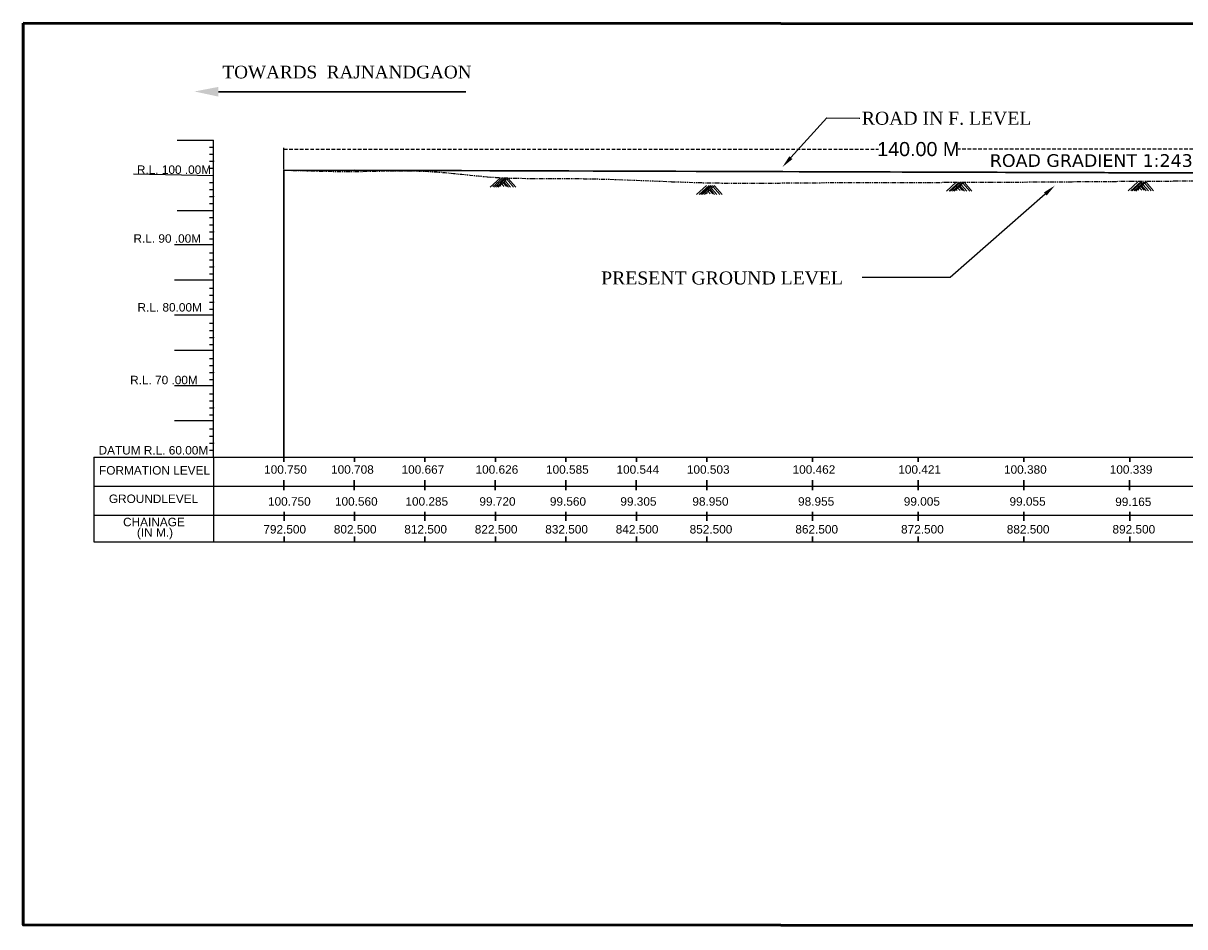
# Model space of a CAD drawing. Header units: inches. Extents: x 4474 to 5118, y -3870 to -3599.
# Tile 1 of 7: x 4474 to 4638, y -3870 to -3742. Entities that reach past the tile are written whole.
import ezdxf
from ezdxf import colors
from ezdxf.entities.mleader import LeaderData, LeaderLine
from ezdxf.math import Vec2, Vec3

# ---------------------------------------------------------------- set-up
doc = ezdxf.new("R2010")
doc.units = ezdxf.units.IN
doc.header["$MEASUREMENT"] = 0
doc.linetypes.add('DASHED', pattern=[0.75, 0.5, -0.25])
doc.linetypes.add('PHANTOM2', pattern=[1.25, 0.625, -0.125, 0.125, -0.125, 0.125, -0.125])
doc.styles.get("Standard").update_dxf_attribs({"font": 'verdana.ttf'})
doc.styles.add('WMF-Arial0', font='arial.ttf')
doc.dimstyles.new('SMALL Standard', dxfattribs={"dimtxt": 0.075, "dimasz": 0.05, "dimexe": 0.18, "dimexo": 0.0625, "dimgap": 0.09, "dimtad": 0, "dimtih": 1, "dimtoh": 1, "dimdec": 3, "dimzin": 0, "dimdsep": 46, "dimtxsty": 'WMF-Arial0', "dimblk": 'ARCHTICK', "dimcen": 0.09, "dimclrt": 256, "dimadec": 0, "dimazin": 0, "dimtfac": 1, "dimtdec": 3, "dimtofl": 0, "dimtmove": 0, "dimatfit": 3, "dimfxl": 0, "dimtolj": 1, "dimtzin": 0, "dimarcsym": 0})

# ---------------------------------------------------------------- blocks, each defined once
blk = doc.blocks.new('_ArchTick')
at = {"color": 0, "linetype": 'ByBlock', "const_width": 0.15}
blk.add_lwpolyline([(-0.5, -0.5), (0.5, 0.5)], dxfattribs=at)
blk = doc.blocks.new('*D11')
at = {"color": 0, "linetype": 'ByBlock', "lineweight": -2, "transparency": 16777216}
for p, q in [((4510.5, -3762.94), (4510.5, -3759.84)), ((4690.5, -3763.51), (4690.5, -3759.84))]:
    blk.add_line(p, q, dxfattribs=at)
at = {"color": 0, "linetype": 'DASHED', "lineweight": -2, "transparency": 16777216}
for p, q in [((4510.5, -3760.03), (4594.84, -3760.03)), ((4690.5, -3760.03), (4606.16, -3760.03))]:
    blk.add_line(p, q, dxfattribs=at)
at = {"layer": 'Defpoints', "color": 0, "linetype": 'ByBlock', "lineweight": 30, "transparency": 16777216}
for p in [(4510.5, -3760.03), (4510.5, -3763), (4690.5, -3763.58)]:
    blk.add_point(p, dxfattribs=at)
at = {"color": 0, "linetype": 'ByBlock', "lineweight": -2, "transparency": 16777216, "xscale": 0.05, "yscale": 0.05, "zscale": 0.05, "rotation": 180}
blk.add_blockref('_ArchTick', (4510.5, -3760.03), dxfattribs=at)
at = {"color": 0, "linetype": 'ByBlock', "lineweight": -2, "transparency": 16777216, "xscale": 0.05, "yscale": 0.05, "zscale": 0.05}
blk.add_blockref('_ArchTick', (4690.5, -3760.03), dxfattribs=at)
at = {"linetype": 'ByBlock', "lineweight": 30, "transparency": 16777216, "insert": (4600.5, -3760.03), "char_height": 2, "attachment_point": 5, "style": 'WMF-Arial0'}
blk.add_mtext('\\A1;140.00 M', dxfattribs=at)

msp = doc.modelspace()

# ---------------------------------------------------------------- hatches: boundary and pattern name
at = {"lineweight": 0}
msp.add_hatch(color=256, dxfattribs=at).paths.add_polyline_path([(4497.8024, -3751.8431), (4501.204, -3752.5739), (4501.204, -3751.189)])

# ---------------------------------------------------------------- linework, layer by layer
at = {"lineweight": 30}
for p, q in [((4501.204, -3751.8815), (4536.2952, -3751.8815)), ((4510.5008, -3803.7515), (4510.5008, -3763.0015)), ((4690.5008, -3763.5765), (4510.5008, -3763.0015)), ((4690.5008, -3763.5765), (4520.5008, -3763.0015)), ((4510.5008, -3803.7515), (4510.5008, -3804.4082)), ((4520.5008, -3803.7515), (4520.5008, -3804.4082)), ((4530.5008, -3803.7515), (4530.5008, -3804.4082)), ((4540.5008, -3803.7515), (4540.5008, -3804.4082)), ((4550.5008, -3803.7515), (4550.5008, -3804.4082)), ((4560.5008, -3803.7515), (4560.5008, -3804.4082)), ((4570.5008, -3803.7515), (4570.5008, -3804.4082)), ((4585.5008, -3803.7515), (4585.5008, -3804.4082)), ((4600.5008, -3803.7515), (4600.5008, -3804.4082)), ((4615.5008, -3803.7515), (4615.5008, -3804.4082)), ((4630.5008, -3803.7515), (4630.5008, -3804.4082)), ((4510.4783, -3807.0223), (4510.4783, -3808.4334)), ((4520.4783, -3807.0223), (4520.4783, -3808.4334)), ((4530.4783, -3807.0223), (4530.4783, -3808.4334)), ((4540.4783, -3807.0223), (4540.4783, -3808.4334)), ((4550.4783, -3807.0223), (4550.4783, -3808.4334)), ((4560.4783, -3807.0223), (4560.4783, -3808.4334)), ((4570.4783, -3807.0223), (4570.4783, -3808.4334)), ((4585.4783, -3807.0223), (4585.4783, -3808.4334)), ((4600.4783, -3807.0223), (4600.4783, -3808.4334)), ((4615.4783, -3807.0223), (4615.4783, -3808.4334)), ((4630.4783, -3807.0223), (4630.4783, -3808.4334)), ((4510.5056, -3811.5106), (4510.5056, -3812.8017)), ((4520.5056, -3811.5106), (4520.5056, -3812.8017)), ((4530.5056, -3811.5106), (4530.5056, -3812.8017)), ((4540.5056, -3811.5106), (4540.5056, -3812.8017)), ((4550.5056, -3811.5106), (4550.5056, -3812.8017)), ((4560.5056, -3811.5106), (4560.5056, -3812.8017)), ((4570.5056, -3811.5106), (4570.5056, -3812.8017)), ((4585.5056, -3811.5106), (4585.5056, -3812.8017)), ((4600.5056, -3811.5106), (4600.5056, -3812.8017)), ((4615.5056, -3811.5106), (4615.5056, -3812.8017)), ((4630.5056, -3811.5106), (4630.5056, -3812.8017)), ((4510.5056, -3815.032), (4510.5056, -3815.7831)), ((4520.5056, -3815.032), (4520.5056, -3815.7831)), ((4530.5056, -3815.032), (4530.5056, -3815.7831)), ((4540.5056, -3815.032), (4540.5056, -3815.7831)), ((4550.5056, -3815.032), (4550.5056, -3815.7831)), ((4560.5056, -3815.032), (4560.5056, -3815.7831)), ((4570.5056, -3815.032), (4570.5056, -3815.7831)), ((4585.5056, -3815.032), (4585.5056, -3815.7831)), ((4600.5056, -3815.032), (4600.5056, -3815.7831)), ((4615.5056, -3815.032), (4615.5056, -3815.7831)), ((4630.5056, -3815.032), (4630.5056, -3815.7831))]:
    msp.add_line(p, q, dxfattribs=at)
for p, q in [((4495.3549, -3758.7526), (4500.5028, -3758.752)), ((4499.927, -3759.7512), (4500.4939, -3759.7511)), ((4499.927, -3760.7512), (4500.4994, -3760.751)), ((4499.927, -3761.7512), (4500.4996, -3761.751)), ((4499.927, -3762.7512), (4500.4998, -3762.751)), ((4489.1651, -3763.5404), (4500.5018, -3763.752)), ((4499.928, -3764.7512), (4500.5003, -3764.751)), ((4499.928, -3765.7512), (4500.5005, -3765.751)), ((4499.928, -3766.7512), (4500.5007, -3766.751)), ((4495.3549, -3768.7526), (4500.5028, -3768.752)), ((4499.928, -3767.7512), (4500.5009, -3767.751)), ((4499.9291, -3769.7512), (4500.5013, -3769.751)), ((4499.9291, -3770.7512), (4500.5015, -3770.751)), ((4499.9291, -3771.7512), (4500.5017, -3771.751)), ((4494.941, -3773.5708), (4500.4976, -3773.5697)), ((4499.9291, -3772.7512), (4500.5019, -3772.751)), ((4499.9301, -3774.7512), (4500.5024, -3774.751)), ((4499.9301, -3775.7512), (4500.5026, -3775.751)), ((4499.9301, -3776.7512), (4500.5028, -3776.751)), ((4494.9421, -3778.5708), (4500.4989, -3778.5697)), ((4499.9301, -3777.7512), (4500.503, -3777.751)), ((4499.9329, -3779.7521), (4500.5051, -3779.752)), ((4499.9329, -3780.7521), (4500.5053, -3780.752)), ((4499.9329, -3781.7521), (4500.5056, -3781.752)), ((4494.9501, -3783.5718), (4500.5002, -3783.5706)), ((4499.9329, -3782.7521), (4500.5058, -3782.752)), ((4499.9381, -3782.7521), (4500.511, -3782.752)), ((4499.9392, -3784.7521), (4500.5114, -3784.752)), ((4499.9392, -3785.7521), (4500.5116, -3785.752)), ((4499.9392, -3786.7521), (4500.5118, -3786.752)), ((4494.9511, -3788.5718), (4500.5016, -3788.5706)), ((4499.9392, -3787.7521), (4500.512, -3787.752)), ((4499.9402, -3789.7521), (4500.5124, -3789.752)), ((4499.9402, -3790.7521), (4500.5127, -3790.752)), ((4499.9402, -3791.7521), (4500.5129, -3791.752)), ((4494.9522, -3793.5718), (4500.5029, -3793.5706)), ((4499.9402, -3792.7521), (4500.5131, -3792.752)), ((4499.9389, -3794.7466), (4500.5114, -3794.7465)), ((4499.9413, -3795.7521), (4500.5137, -3795.752)), ((4499.9413, -3796.7521), (4500.5139, -3796.752)), ((4494.9532, -3798.5718), (4500.5042, -3798.5706)), ((4499.9413, -3797.7521), (4500.5141, -3797.752)), ((4499.944, -3799.753), (4500.5163, -3799.7529)), ((4499.944, -3800.753), (4500.5165, -3800.7529)), ((4499.944, -3801.753), (4500.5167, -3801.7529)), ((4483.5056, -3803.7515), (5110.5008, -3803.7515)), ((4499.944, -3802.753), (4500.5169, -3802.7529)), ((4483.5056, -3807.876), (5110.4783, -3807.876)), ((4483.5056, -3812.0004), (5110.5056, -3812.0004)), ((4483.5056, -3815.7837), (5110.5056, -3815.7819))]:
    msp.add_line(p, q)
at = {"color": 1}
msp.add_line((4510.5008, -3803.7515), (4510.5008, -3763.0015), dxfattribs=at)
at = {"lineweight": 0}
for p, q in [((4541.173, -3764.1434), (4539.7635, -3765.424)), ((4541.5659, -3764.119), (4540.1564, -3765.3997)), ((4541.7795, -3764.1434), (4540.37, -3765.424)), ((4542.0443, -3764.1434), (4540.6348, -3765.424)), ((4542.3001, -3764.1409), (4540.8905, -3765.4216)), ((4542.3001, -3764.1531), (4540.8905, -3765.4338)), ((4542.1475, -3764.3368), (4543.071, -3765.407)), ((4542.3277, -3764.1812), (4543.3856, -3765.407)), ((4541.2018, -3765.2317), (4541.2858, -3765.3291)), ((4541.4501, -3765.0174), (4541.719, -3765.3291)), ((4541.5953, -3764.7934), (4542.0575, -3765.3291)), ((4541.732, -3764.7058), (4542.3371, -3765.407)), ((4541.9067, -3764.5446), (4542.651, -3765.407)), ((4570.4443, -3765.1948), (4569.0348, -3766.4754)), ((4570.8373, -3765.1704), (4569.4277, -3766.4511)), ((4571.0508, -3765.1948), (4569.6413, -3766.4754)), ((4571.3157, -3765.1948), (4569.9061, -3766.4754)), ((4571.5714, -3765.1923), (4570.1618, -3766.473)), ((4571.5714, -3765.2045), (4570.1618, -3766.4852)), ((4570.7214, -3766.0688), (4570.9903, -3766.3805)), ((4570.8666, -3765.8448), (4571.3289, -3766.3805)), ((4571.0033, -3765.7572), (4571.6084, -3766.4584)), ((4571.1781, -3765.596), (4571.9223, -3766.4584)), ((4571.4188, -3765.3882), (4572.3423, -3766.4584)), ((4571.5991, -3765.2326), (4572.6569, -3766.4584)), ((4605.9, -3764.7237), (4604.4905, -3766.0044)), ((4606.293, -3764.6993), (4604.8834, -3765.98)), ((4606.5065, -3764.7237), (4605.097, -3766.0044)), ((4606.7714, -3764.7237), (4605.3618, -3766.0044)), ((4607.0271, -3764.7212), (4605.6176, -3766.0019)), ((4605.9288, -3765.812), (4606.0129, -3765.9094)), ((4606.1771, -3765.5978), (4606.446, -3765.9094)), ((4606.3223, -3765.3738), (4606.7846, -3765.9094)), ((4606.459, -3765.2861), (4607.0641, -3765.9873)), ((4606.6338, -3765.1249), (4607.378, -3765.9873)), ((4606.8745, -3764.9171), (4607.7981, -3765.9873)), ((4607.0548, -3764.7615), (4608.1126, -3765.9873)), ((4631.6745, -3764.687), (4630.265, -3765.9677)), ((4632.0675, -3764.6627), (4630.6579, -3765.9433)), ((4632.281, -3764.687), (4630.8715, -3765.9677)), ((4632.5458, -3764.687), (4631.1363, -3765.9677)), ((4632.8016, -3764.6845), (4631.392, -3765.9652)), ((4632.8016, -3764.6968), (4631.392, -3765.9774)), ((4631.7033, -3765.7754), (4631.7873, -3765.8727)), ((4631.9516, -3765.5611), (4632.2205, -3765.8727)), ((4632.0968, -3765.3371), (4632.5591, -3765.8727)), ((4632.2335, -3765.2494), (4632.8386, -3765.9506)), ((4632.4082, -3765.0882), (4633.1525, -3765.9506)), ((4632.649, -3764.8805), (4633.5725, -3765.9506)), ((4632.8293, -3764.7249), (4633.8871, -3765.9506)), ((4570.4731, -3766.2831), (4570.5571, -3766.3805))]:
    msp.add_line(p, q, dxfattribs=at)
at = {"color": 7, "true_color": 0xffffff}
for p, q in [((4483.5056, -3803.7515), (4483.5056, -3815.7837)), ((4500.5056, -3803.7528), (4500.5056, -3815.7831))]:
    msp.add_line(p, q, dxfattribs=at)
at = {"color": 1, "lineweight": 50}
msp.add_lwpolyline([(4473.5, -3742.1529), (5118.5, -3742.4151), (5118.5, -3870.421), (4473.5, -3870.1588)], close=True, dxfattribs=at)
msp.add_lwpolyline([(4500.5056, -3803.7528), (4500.4936, -3758.752)])
at = {"linetype": 'PHANTOM2', "lineweight": 25}
msp.add_spline([(4510.5008, -3763.0015), (4520.5008, -3763.1915), (4531, -3763.1915), (4540.5008, -3764.0315), (4550.5008, -3764.1915), (4560.5008, -3764.4465), (4570.5008, -3764.8015), (4585.5008, -3764.7965), (4600.5008, -3764.7465), (4615.5008, -3764.6965), (4630.5008, -3764.5865), (4645.5008, -3764.4565), (4660.5008, -3764.2845), (4675.5008, -3764.8965), (4690.5008, -3765.4165), (4705.5008, -3765.4315), (4720.5008, -3765.9015)], degree=3, dxfattribs=at)
for p in [(4500.5018, -3761.7565), (4500.5028, -3766.7565), (4500.5038, -3771.7565), (4500.5049, -3776.7565), (4500.5077, -3781.7574), (4500.5139, -3786.7574), (4500.515, -3791.7574), (4500.516, -3796.7574), (4500.5188, -3801.7583)]:
    msp.add_point(p)

# ---------------------------------------------------------------- texts
at = {"style": 'WMF-Arial0'}
for s, p in [(' R.L. 100 .00M', (4489.1651, -3763.5404)), (' R.L. 90 .00M', (4488.6737, -3773.3147)), ('  R.L. 80.00M', (4488.7844, -3783.0849)), (' R.L. 70 .00M', (4488.2028, -3793.4023)), ('DATUM R.L. 60.00M', (4484.1917, -3803.3787)), ('FORMATION LEVEL', (4484.2618, -3806.2297)), ('100.750', (4507.6825, -3806.1078)), ('100.708', (4517.1825, -3806.1078)), ('100.667', (4527.1825, -3806.1078)), ('100.626', (4537.6825, -3806.1078)), ('100.585', (4547.6825, -3806.1078)), ('100.544', (4557.6825, -3806.1078)), ('100.503', (4567.6702, -3806.1078)), ('100.462', (4582.6702, -3806.1078)), ('100.421', (4597.6702, -3806.1078)), ('100.380', (4612.6702, -3806.1078)), ('100.339', (4627.6702, -3806.1078)), ('GROUNDLEVEL', (4485.6542, -3810.2619)), ('100.750', (4508.2312, -3810.6445)), ('100.560', (4517.7312, -3810.6445)), ('100.285', (4527.7312, -3810.6445)), ('99.720', (4538.2312, -3810.6445)), ('99.560', (4548.2312, -3810.6445)), ('99.305', (4558.2312, -3810.6445)), ('98.950', (4568.4498, -3810.6445)), ('98.955', (4583.4498, -3810.6445)), ('99.005', (4598.4498, -3810.6445)), ('99.055', (4613.4498, -3810.6445)), ('99.165', (4628.4498, -3810.6936)), ('CHAINAGE', (4487.6639, -3813.5639)), ('(IN M.)', (4489.6345, -3815.0403)), ('792.500', (4507.5725, -3814.5935)), ('802.500', (4517.5725, -3814.5935)), ('812.500', (4527.5725, -3814.5935)), ('822.500', (4537.5725, -3814.5935)), ('832.500', (4547.5725, -3814.5935)), ('842.500', (4557.5725, -3814.5935)), ('852.500', (4568.0602, -3814.5935)), ('862.500', (4583.0602, -3814.5935)), ('872.500', (4598.0602, -3814.5935)), ('882.500', (4613.0602, -3814.5935)), ('892.500', (4628.0602, -3814.5935))]:
    msp.add_text(s, height=1.2, dxfattribs=at).set_placement(p)
at = {"attachment_point": 2}
for s, insert, char_height, width in [('{\\fTimes New Roman|b0|i0|c0|p18; TOWARDS  RAJNANDGAON}', (4519.1011, -3748.185), 1.8, 47.099767), ('{\\fTimes New Roman|b0|i0|c0|p18;ROAD IN F. LEVEL}', (4604.5198, -3754.7143), 1.85, 26.199592), ('{\\fTimes New Roman|b0|i0|c0|p18;PRESENT GROUND LEVEL }', (4572.6635, -3777.3923), 1.85, 45.231062)]:
    msp.add_mtext(s, dxfattribs=dict(at, insert=insert, char_height=char_height, width=width))
at = {"lineweight": 5, "insert": (4610.6514, -3760.7499), "char_height": 1.8, "width": 30.165186, "attachment_point": 1}
msp.add_mtext('ROAD GRADIENT 1:243', dxfattribs=at)

# ---------------------------------------------------------------- dimensions: what is measured, and where the dimension line sits
at = {"color": 0, "linetype": 'ByBlock', "lineweight": 30}
dim = msp.add_linear_dim(base=(4510.5008, -3760.025), p1=(4690.5008, -3763.5765), p2=(4510.5008, -3763.0015), text='140.00 M', dimstyle='SMALL Standard', override={"dimtxt": 2}, dxfattribs=at)
dim.commit()
dim.dimension.update_dxf_attribs({"geometry": '*D11', "text_midpoint": (4600.5008, -3760.025)})

# ---------------------------------------------------------------- leaders
ml = msp.add_multileader_mtext('Standard')
ml.set_content('', color=256)
ml.set_leader_properties()
ml.build(insert=Vec2(0, 0))
ml.multileader.update_dxf_attribs({"text_right_attachment_type": 6, "dogleg_length": 0.36, "arrow_head_size": 1.8})
ctx = ml.context
ctx.base_point, ctx.char_height, ctx.arrow_head_size, ctx.landing_gap_size, ctx.plane_origin, ctx.plane_x_axis, ctx.plane_y_axis = Vec3(4592.314, -3755.7409), 0.18, 1.8, 0.09, Vec3(4589.2931, -3761.7405), Vec3(-0.9998303, 0.01842203), Vec3(-0.01842203, -0.9998303)
ctx.right_attachment, ctx.text_align_type = 6, 2
notes = []
notes.append((ctx, [(1, (1, 1, 0), (4587.5335, -3755.5628), (0.9998303, -0.01842203), 4.6029, [(0, [(4581.2245, -3762.5765)], 0, [])])]))
ctx.mtext.insert, ctx.mtext.text_direction, ctx.mtext.rotation, ctx.mtext.alignment, ctx.mtext.flow_direction = Vec3(4592.2223, -3755.8293), Vec3(-0.9998303, 0.01842203), 3.12316958, 3, 5
ml = msp.add_multileader_mtext('Standard')
ml.set_content('', color=256)
ml.set_leader_properties()
ml.build(insert=Vec2(0, 0))
ml.multileader.update_dxf_attribs({"text_right_attachment_type": 6, "dogleg_length": 0.36, "arrow_head_size": 1.8})
ctx = ml.context
ctx.base_point, ctx.char_height, ctx.arrow_head_size, ctx.landing_gap_size, ctx.plane_origin = Vec3(4592.4741, -3778.1767), 0.18, 1.8, 0.09, Vec3(4605.6676, -3771.36)
ctx.right_attachment, ctx.text_align_type = 6, 2
notes.append((ctx, [(1, (1, 1, 0), (4605.0187, -3778.2667), (-1, 0), 12.3646, [(0, [(4619.8739, -3765.2114)], 0, [])])]))
ctx.mtext.insert, ctx.mtext.alignment, ctx.mtext.flow_direction = Vec3(4592.5641, -3778.0867), 3, 5
for ctx, leaders in notes:
    for number, flags, end, landing, length, lines in leaders:
        leader = LeaderData()
        leader.index, (leader.has_last_leader_line, leader.has_dogleg_vector, leader.attachment_direction) = number, flags
        leader.last_leader_point, leader.dogleg_vector, leader.dogleg_length = Vec3(end), Vec3(landing), length
        for number, points, colour, breaks in lines:
            line = LeaderLine()
            line.index, line.vertices, line.color, line.breaks = number, Vec3.list(points), colors.encode_raw_color(colour), breaks
            leader.lines.append(line)
        ctx.leaders.append(leader)

doc.saveas('drawing.dxf')
